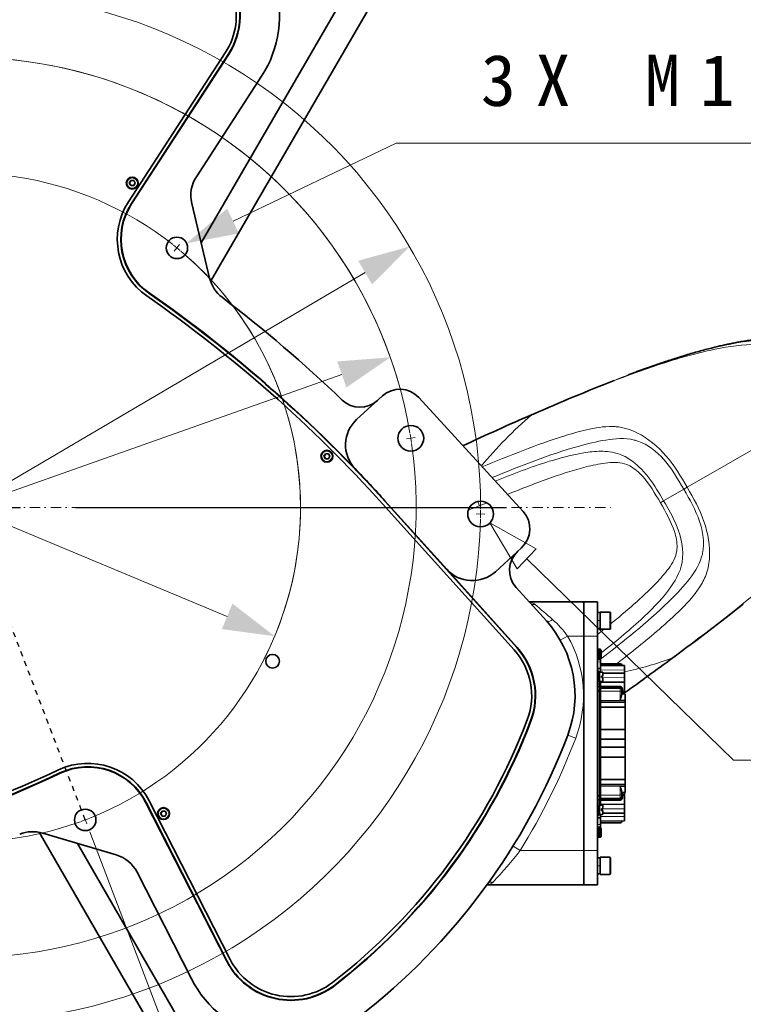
# Model space of a CAD drawing. Header units: millimetres. Extents: x 87 to 4373, y 75 to 3526.
# Tile 17 of 19: x 3609 to 4031, y 1919 to 2493. Entities that reach past the tile are written whole.
import ezdxf

# ---------------------------------------------------------------- set-up
doc = ezdxf.new("R2010")
doc.units = ezdxf.units.MM
doc.header["$MEASUREMENT"] = 0
doc.linetypes.add('DASHED', pattern=[6, 3, -3])
doc.linetypes.add('DASHEDDOT2X', pattern=[12.2, 6, -3, 0.2, -3])
doc.layers.get('0').update_dxf_attribs({"lineweight": 18})
doc.layers.add('图层0000', color=7, linetype='Continuous', lineweight=25)
doc.layers.add('图层1', color=7, linetype='Continuous', lineweight=35)
doc.dimstyles.new('线性样式 (GB)', dxfattribs={"dimtxt": 2, "dimasz": 2, "dimexe": 1, "dimexo": 0.5, "dimgap": 0.5, "dimtad": 1, "dimdsep": 46, "dimcen": -2.127267, "dimclrd": 7, "dimclre": 7, "dimclrt": 7, "dimadec": 0, "dimazin": 0, "dimtfac": 0.7, "dimtmove": 0, "dimatfit": 1, "dimfxl": 1, "dimfrac": 2, "dimtolj": 1, "dimtzin": 0, "dimlwd": 18, "dimlwe": 18, "dimarcsym": 0})

# ---------------------------------------------------------------- blocks, each defined once
blk = doc.blocks.new('DimBlk2577')
at = {"layer": '图层0000', "color": 5, "linetype": 'Continuous', "lineweight": 18}
blk.add_line((258.356, 147.002), (258.69, 146.998), dxfattribs=at)
blk.add_arc((238.529, 147.257), 19.996, 358.7855, 359.7407, dxfattribs=at)
blk = doc.blocks.new('DimBlk2579')
at = {"layer": '图层0000', "color": 5, "linetype": 'Continuous', "lineweight": 18}
blk.add_arc((238.529, 147.257), 19.996, 239.8362, 358.69, dxfattribs=at)
blk = doc.blocks.new('DimBlk2580')
at = {"layer": '图层0000', "color": 5, "linetype": 'Continuous', "lineweight": 18}
blk.add_arc((238.529, 147.257), 19.996, 359.8362, 118.69, dxfattribs=at)
blk = doc.blocks.new('DimBlk2584')
at = {"layer": '图层0000', "color": 5, "linetype": 'Continuous', "lineweight": 18}
blk.add_line((255.649, 149.917), (255.978, 149.968), dxfattribs=at)
blk.add_arc((238.529, 147.257), 17.492, 8.2848, 9.3767, dxfattribs=at)
blk = doc.blocks.new('DimBlk2586')
at = {"layer": '图层0000', "color": 5, "linetype": 'Continuous', "lineweight": 18}
blk.add_arc((238.529, 147.257), 17.492, 249.4859, 8.1756, dxfattribs=at)
blk = doc.blocks.new('DimBlk2587')
at = {"layer": '图层0000', "color": 5, "linetype": 'Continuous', "lineweight": 18}
blk.add_arc((238.529, 147.257), 17.492, 9.4859, 128.1756, dxfattribs=at)
blk = doc.blocks.new('DimBlk2590')
at = {"layer": '图层0000', "color": 5, "linetype": 'Continuous', "lineweight": 18}
blk.add_line((243.107, 135.268), (243.226, 134.957), dxfattribs=at)
blk.add_arc((238.529, 147.257), 13, 290.1634, 291.6325, dxfattribs=at)
blk = doc.blocks.new('DimBlk2591')
at = {"layer": '图层0000', "color": 5, "linetype": 'Continuous', "lineweight": 18}
blk.add_line((246.624, 157.216), (246.834, 157.474), dxfattribs=at)
blk.add_arc((238.529, 147.257), 13, 50.1585, 51.6277, dxfattribs=at)
blk = doc.blocks.new('DimBlk2592')
at = {"layer": '图层0000', "color": 5, "linetype": 'Continuous', "lineweight": 18}
blk.add_arc((238.529, 147.257), 13, 171.777, 290.0165, dxfattribs=at)
blk = doc.blocks.new('DimBlk2593')
at = {"layer": '图层0000', "color": 5, "linetype": 'Continuous', "lineweight": 18}
blk.add_arc((238.529, 147.257), 13, 291.7794, 50.0116, dxfattribs=at)
blk = doc.blocks.new('DimBlk2594')
at = {"layer": '图层0000', "color": 5, "linetype": 'Continuous', "lineweight": 18}
blk.add_arc((238.529, 147.257), 13, 51.7746, 170.0141, dxfattribs=at)
blk = doc.blocks.new('DimBlk2595')
at = {"layer": '图层0000', "color": 7, "linetype": 'Continuous', "lineweight": -3}
for p, q in [((3577.94, 2272.68), (3577.94, 2523.79)), ((3577.94, 2176.95), (3577.94, 2240.77)), ((3514.12, 2208.86), (3263, 2208.86)), ((3546.03, 2208.86), (3609.85, 2208.86)), ((3641.75, 2208.86), (3892.87, 2208.86)), ((3577.94, 2145.04), (3577.94, 1893.93))]:
    blk.add_line(p, q, dxfattribs=at)
at = {"layer": '图层0000', "color": 7, "linetype": 'Continuous', "lineweight": 18}
for p, q in [((3345.28, 2071.99), (3810.6, 2345.73)), ((3319.42, 2056.78), (3198.46, 1985.62)), ((2994.34, 1985.62), (3198.46, 1985.62))]:
    blk.add_line(p, q, dxfattribs=at)
blk.add_arc((3577.94, 2208.86), 299.93, 120.12275, 213.33333, dxfattribs=at)
at = {"layer": '图层0000', "color": 7, "linetype": 'Continuous', "lineweight": -3}
for points in [[(3814.67, 2338.8), (3836.45, 2360.94), (3806.52, 2352.66)], [(3341.2, 2078.92), (3319.42, 2056.78), (3349.35, 2065.06)]]:
    blk.add_solid(points, dxfattribs=at)
at = {"layer": '图层0000', "color": 7, "linetype": 'Continuous', "lineweight": 18, "char_height": 30, "attachment_point": 8, "line_spacing_factor": 1.2}
for s, insert in [('\\T1.125000;\\W1;\\FSimSun|b0|i0;{\\FArial Unicode MS;%%c}', (3024.06, 1990.95)), ('\\T1.531250;\\W1;\\FSimSun|b0|i0;600', (3095.65, 1989.56))]:
    blk.add_mtext(s, dxfattribs=dict(at, insert=insert))
blk = doc.blocks.new('DimBlk2596')
at = {"layer": '图层0000', "color": 7, "linetype": 'Continuous', "lineweight": -3}
for p, q in [((3577.94, 2272.68), (3577.94, 2486.23)), ((3577.94, 2176.95), (3577.94, 2240.77)), ((3514.12, 2208.86), (3300.56, 2208.86)), ((3546.03, 2208.86), (3609.85, 2208.86)), ((3641.75, 2208.86), (3855.31, 2208.86)), ((3577.94, 2145.04), (3577.94, 1931.49))]:
    blk.add_line(p, q, dxfattribs=at)
at = {"layer": '图层0000', "color": 7, "linetype": 'Continuous', "lineweight": 18}
for p, q in [((3358.86, 2131.37), (3797.01, 2286.35)), ((3330.58, 2121.36), (3232.33, 2086.61)), ((3030.44, 2086.61), (3232.33, 2086.61))]:
    blk.add_line(p, q, dxfattribs=at)
blk.add_arc((3577.94, 2208.86), 262.37, 16.20429, 127.848, dxfattribs=at)
at = {"layer": '图层0000', "color": 7, "linetype": 'Continuous', "lineweight": -3}
for points in [[(3799.69, 2278.77), (3825.29, 2296.36), (3794.33, 2293.93)], [(3356.18, 2138.95), (3330.58, 2121.36), (3361.55, 2123.79)]]:
    blk.add_solid(points, dxfattribs=at)
at = {"layer": '图层0000', "color": 7, "linetype": 'Continuous', "lineweight": 18, "char_height": 30, "attachment_point": 8, "line_spacing_factor": 1.2}
for s, insert in [('\\T1.125000;\\W1;\\FSimSun|b0|i0;{\\FArial Unicode MS;%%c}', (3060.16, 2091.93)), ('\\T1.515625;\\W1;\\FSimSun|b0|i0;525', (3130.63, 2090.55))]:
    blk.add_mtext(s, dxfattribs=dict(at, insert=insert))
blk = doc.blocks.new('DimBlk2597')
at = {"layer": '图层0000', "color": 7, "linetype": 'Continuous', "lineweight": -3}
for p, q in [((3577.94, 2272.68), (3577.94, 2418.86)), ((3577.94, 2176.95), (3577.94, 2240.77)), ((3514.12, 2208.86), (3367.94, 2208.86)), ((3546.03, 2208.86), (3609.85, 2208.86)), ((3641.75, 2208.86), (3787.94, 2208.86)), ((3577.94, 2145.04), (3577.94, 1998.86))]:
    blk.add_line(p, q, dxfattribs=at)
at = {"layer": '图层0000', "color": 7, "linetype": 'Continuous', "lineweight": 18}
for p, q in [((3058.26, 2340.7), (3261.94, 2340.7)), ((3397.97, 2283.94), (3261.94, 2340.7)), ((3425.66, 2272.39), (3730.21, 2145.33))]:
    blk.add_line(p, q, dxfattribs=at)
blk.add_arc((3577.94, 2208.86), 195, 332.94477, 49.57076, dxfattribs=at)
at = {"layer": '图层0000', "color": 7, "linetype": 'Continuous', "lineweight": -3}
for points in [[(3428.75, 2279.81), (3397.97, 2283.94), (3422.56, 2264.97)], [(3727.12, 2137.91), (3757.9, 2133.78), (3733.31, 2152.75)]]:
    blk.add_solid(points, dxfattribs=at)
at = {"layer": '图层0000', "color": 7, "linetype": 'Continuous', "lineweight": 18, "char_height": 30, "attachment_point": 8, "line_spacing_factor": 1.2}
for s, insert in [('\\T1.125000;\\W1;\\FSimSun|b0|i0;{\\FArial Unicode MS;%%c}', (3087.99, 2346.03)), ('\\T1.546875;\\W1;\\FSimSun|b0|i0;390', (3159.35, 2344.64))]:
    blk.add_mtext(s, dxfattribs=dict(at, insert=insert))
blk = doc.blocks.new('*D29')
at = {"layer": 'Defpoints', "color": 0}
for p in [(3577.94, 2586.36), (3577.94, 2208.86), (3647.49, 2026.69), (3577.94, 1831.36), (3626.98, 1807.5)]:
    blk.add_point(p, dxfattribs=at)
at = {"layer": '图层0000', "color": 7, "linetype": 'Continuous', "lineweight": 18}
for p, q in [((3650.17, 2019.68), (3727.52, 1817.1)), ((3577.94, 1823.86), (3577.94, 1789.51))]:
    blk.add_line(p, q, dxfattribs=at)
blk.add_arc((3577.94, 2208.86), 404.35, 274.25197, 286.64599, dxfattribs=at)
at = {"layer": '图层0000', "color": 7}
for points in [[(3695.37, 1816.72), (3692.16, 1826.19), (3722.17, 1831.11)], [(3607.73, 1810.62), (3608.1, 1800.63), (3577.94, 1804.51)]]:
    blk.add_solid(points, dxfattribs=at)
at = {"layer": '图层0000', "color": 7, "lineweight": -3, "insert": (3684.08, 1838.16), "char_height": 30, "attachment_point": 5, "rotation": 15.97773}
blk.add_mtext('\\T1.25;\\W1;\\FSimSun;\\A1;21%%d', dxfattribs=at)
blk = doc.blocks.new('*D30')
at = {"layer": 'Defpoints', "color": 0}
for p in [(3577.94, 2208.86), (3577.94, 2208.86), (3647.49, 2026.69), (3483.19, 1964.19), (3636.46, 1723.54)]:
    blk.add_point(p, dxfattribs=at)
at = {"layer": '图层0000', "color": 7, "linetype": 'Continuous', "lineweight": 18}
for p, q in [((3650.17, 2019.68), (3757.66, 1738.17)), ((3480.48, 1957.2), (3395.99, 1739.02))]:
    blk.add_line(p, q, dxfattribs=at)
for start, end in [(252.34754, 259.12722), (270.60054, 287.38117)]:
    blk.add_arc((3577.94, 2208.86), 488.84, start, end, dxfattribs=at)
at = {"layer": '图层0000', "color": 7}
for points in [[(3431.36, 1747.76), (3428.04, 1738.32), (3401.4, 1753.01)], [(3725.6, 1737.62), (3722.33, 1747.07), (3752.31, 1752.18)]]:
    blk.add_solid(points, dxfattribs=at)
at = {"layer": '图层0000', "color": 7, "lineweight": -3, "insert": (3534.17, 1721.98), "char_height": 30, "attachment_point": 5, "rotation": 354.86388}
blk.add_mtext('\\T1.25;\\W1;\\FSimSun;\\A1;42%%d', dxfattribs=at)
blk = doc.blocks.new('*D31')
at = {"layer": 'Defpoints', "color": 0}
for p in [(3577.94, 2208.86), (3577.94, 2208.86), (3647.49, 2026.69), (3424.64, 1951.06), (3614.7, 1638.3)]:
    blk.add_point(p, dxfattribs=at)
at = {"layer": '图层0000', "color": 7, "linetype": 'Continuous', "lineweight": 18}
for p, q in [((3650.17, 2019.68), (3787.23, 1660.71)), ((3420.81, 1944.61), (3278.05, 1704.54))]:
    blk.add_line(p, q, dxfattribs=at)
for start, end in [(242.26979, 248.96367), (264.07227, 287.89126)]:
    blk.add_arc((3577.94, 2208.86), 571.75, start, end, dxfattribs=at)
at = {"layer": '图层0000', "color": 7}
for points in [[(3314.34, 1707.14), (3309.46, 1698.42), (3285.72, 1717.43)], [(3755.24, 1660.05), (3751.92, 1669.48), (3781.88, 1674.72)]]:
    blk.add_solid(points, dxfattribs=at)
at = {"layer": '图层0000', "color": 7, "lineweight": -3, "insert": (3444.64, 1652.87), "char_height": 30, "attachment_point": 5, "rotation": 346.51797}
blk.add_mtext('\\T1.25;\\W1;\\FSimSun;\\A1;51.6%%d', dxfattribs=at)
blk = doc.blocks.new('DimBlk2598')
at = {"layer": '图层0000', "color": 7, "linetype": 'Continuous', "lineweight": 18}
for p in [(3733.64, 2375.8), (4200.51, 2421.24)]:
    blk.add_line(p, (3828.73, 2421.24), dxfattribs=at)
at = {"layer": '图层0000', "color": 7, "linetype": 'Continuous', "lineweight": -3}
blk.add_solid([(3730.18, 2383.06), (3706.58, 2362.87), (3737.11, 2368.55)], dxfattribs=at)
at = {"layer": '图层0000', "color": 5, "linetype": 'Continuous', "lineweight": 18, "insert": (4037.59, 2439.6), "char_height": 30, "attachment_point": 8, "line_spacing_factor": 1.2}
blk.add_mtext('\\T1.562500;\\W1;\\FSimSun|b0|i0;3X M14贯穿', dxfattribs=at)

msp = doc.modelspace()

# ---------------------------------------------------------------- linework, layer by layer
at = {"layer": '图层0000', "color": 251, "linetype": 'Continuous', "lineweight": 18}
for p, q in [((3730.989, 2472.719), (3730.813, 2472.833)), ((3674.558, 2385.823), (3674.382, 2385.937)), ((3684.71, 2333.943), (3684.59, 2333.771)), ((3998.224, 2220.573), (4091.002, 2274.138)), ((3908.046, 2262.899), (3907.562, 2262.69)), ((3996.279, 2219.451), (3984.494, 2212.646)), ((3998.224, 2220.573), (3996.28, 2219.45)), ((3822.368, 2212.464), (3822.212, 2212.324)), ((3876.235, 2212.328), (3877.242, 2209.85)), ((3877.242, 2209.85), (3881.467, 2211.57)), ((3982.602, 2211.553), (3984.494, 2212.646)), ((3870.666, 2207.173), (3877.242, 2209.85)), ((3953.236, 2147.86), (3953.236, 2142.86)), ((3947.536, 2142.86), (3945.936, 2142.86)), ((3953.236, 2142.86), (3953.236, 2137.86)), ((3924.302, 2131.421), (3928.567, 2133.86)), ((3937.936, 2133.86), (3928.567, 2133.86)), ((3937.936, 2133.86), (3945.936, 2133.86)), ((3899.088, 2127.258), (3898.932, 2127.118)), ((3945.936, 2118.735), (3947.636, 2118.684)), ((3989.79, 2121.314), (3989.367, 2120.999)), ((3961.636, 2114.037), (3947.636, 2114.11)), ((3948.836, 2112.86), (3948.836, 2110.56)), ((3947.111, 2108.36), (3945.936, 2108.36)), ((3947.115, 2111.56), (3946.346, 2111.56)), ((3946.368, 2111), (3946.397, 2110.156)), ((3948.836, 2107.36), (3948.836, 2109.66)), ((3961.636, 2109.537), (3949.136, 2109.602)), ((3946.136, 2101.96), (3946.136, 2040.76)), ((3947.136, 2102.131), (3947.636, 2101.684)), ((3959.136, 2101.684), (3947.636, 2101.684)), ((3959.136, 2103.525), (3959.136, 2101.684)), ((3959.136, 2101.684), (3959.136, 2096.544)), ((3960.136, 2101.086), (3960.666, 2101.132)), ((3947.636, 2096.326), (3947.136, 2096.326)), ((3962.035, 2096.326), (3947.636, 2096.326)), ((3959.136, 2096.544), (3962.034, 2096.544)), ((3962.035, 2096.326), (3962.034, 2096.544)), ((3962.036, 2095.36), (3962.035, 2096.326)), ((3907.158, 2084.292), (3906.962, 2084.366)), ((3928.669, 2076.152), (3933.265, 2074.413)), ((3632.875, 2053.849), (3632.786, 2054.039)), ((3947.136, 2046.394), (3947.636, 2046.394)), ((3947.636, 2046.394), (3962.035, 2046.394)), ((3959.136, 2046.175), (3959.136, 2041.035)), ((3962.034, 2046.175), (3959.136, 2046.175)), ((3962.035, 2046.394), (3962.034, 2046.175)), ((3947.636, 2041.035), (3947.136, 2040.589)), ((3959.136, 2041.035), (3947.636, 2041.035)), ((3959.136, 2041.035), (3959.136, 2039.195)), ((3960.666, 2041.588), (3960.136, 2041.634)), ((3682.88, 2036.702), (3683.066, 2036.797)), ((3947.111, 2034.36), (3946.333, 2034.36)), ((3948.836, 2035.36), (3948.836, 2033.06)), ((3948.836, 2029.86), (3948.836, 2032.16)), ((3961.636, 2033.183), (3949.136, 2033.118)), ((3946.096, 2031.16), (3947.115, 2031.16)), ((3961.636, 2028.683), (3947.636, 2028.61)), ((3947.636, 2024.036), (3945.936, 2023.984)), ((3896.767, 2011.447), (3900.944, 2008.86)), ((3900.944, 2008.86), (3937.936, 2008.86)), ((3937.936, 2008.86), (3945.936, 2008.86)), ((3953.236, 2004.86), (3953.236, 1999.86)), ((3947.536, 1999.86), (3945.936, 1999.86)), ((3953.236, 1999.86), (3953.236, 1994.86)), ((3729.919, 1944.383), (3730.105, 1944.478)), ((3793.002, 1930.201), (3792.874, 1930.367))]:
    msp.add_line(p, q, dxfattribs=at)
at = {"layer": '图层0000', "color": 5, "linetype": 'DASHEDDOT2X', "lineweight": 18}
msp.add_line((3200.436, 2208.86), (3955.436, 2208.86), dxfattribs=at)
at = {"layer": '图层0000', "color": 251, "linetype": 'DASHED', "lineweight": 25}
msp.add_line((3647.494, 2026.688), (3577.936, 2208.86), dxfattribs=at)
at = {"layer": '图层0000', "color": 7, "linetype": 'Continuous', "lineweight": 18}
for p, q in [((3910.329, 2184.616), (3883.221, 2199.773)), ((3883.221, 2199.773), (3899.119, 2173.092)), ((3899.119, 2173.092), (3910.329, 2184.616)), ((3904.724, 2178.854), (4025.294, 2061.562)), ((4348.075, 2061.562), (4025.294, 2061.562))]:
    msp.add_line(p, q, dxfattribs=at)
at = {"layer": '图层0000', "color": 251, "linetype": 'Continuous', "lineweight": 18}
for centre, radius, start, end in [((3674.936, 2397.929), 3, 0, 180), ((3674.936, 2397.929), 3, 180, 0), ((4585.517, 693.577), 1709.309, 113.367384, 114.836004), ((4055.858, 2087.494), 229.533, 130.246543, 140.653472), ((3907.346, 2262.606), 0.231, 21.118563, 55.467616), ((3907.827, 2262.814), 0.235, 21.094687, 55.139824), ((3788.338, 2238.65), 3, 0, 180), ((3788.338, 2238.65), 3, 180, 0), ((3905.436, 2147.185), 6.59, 51.044702, 83.328025), ((3908.915, 2156.655), 4.396, 247.323254, 278.685166), ((3463.375, 1625.212), 690.601, 48.631716, 49.751097), ((3916.629, 2147.078), 4.781, 268.36947, 311.411734), ((3882.608, 2100.801), 56.614, 35.727999, 48.94467), ((3406.579, 2816.074), 868.913, 308.369187, 308.690786), ((3867.876, 2099.155), 69.913, 339.274761, 29.761995), ((2969.474, 3492.653), 1709.274, 305.482786, 306.632631), ((3923.768, 2297.759), 188.54, 281.586758, 290.36092), ((3989.187, 2120.854), 0.231, 4.506062, 38.88085), ((3989.608, 2121.166), 0.235, 4.855574, 38.909136), ((3956.301, 2111.358), 10.317, 172.468686, 180.543001), ((3938.187, 2108.872), 7.922, 351.563357, 0.6348), ((3968.42, 2110.054), 22.022, 179.853546, 186.109416), ((3945.892, 2105.131), 1.245, 0.21435, 87.944068), ((3959.187, 2100.735), 0.951, 3.417205, 93.051281), ((3780.352, 2097.252), 181.684, 359.776772, 0.901176), ((3962.061, 2095.88), 0.665, 83.522121, 92.306101), ((3962.085, 2079.049), 17.277, 89.833204, 90.167226), ((3577.936, 2208.86), 379.913, 328.23506, 339.274761), ((3779.976, 2045.467), 182.059, 359.100955, 0.223066), ((3962.061, 2046.84), 0.665, 267.68291, 276.486062), ((3962.085, 2061.7), 15.306, 269.810896, 270.190552), ((3959.187, 2041.985), 0.951, 266.948701, 356.583039), ((3693.175, 2030.321), 3, 0, 180), ((3945.891, 2037.589), 1.245, 269.775312, 359.773536), ((3968.42, 2032.554), 22.022, 179.853546, 186.109416), ((3693.175, 2030.321), 3, 180, 0), ((3938.187, 2031.372), 7.922, 351.563357, 0.6348), ((3716.624, 2150.76), 232.615, 316.42244, 322.408932), ((3881.423, 1994.279), 5.365, 272.587852, 313.858512), ((3884.565, 1985.907), 4.54, 82.720298, 119.168768)]:
    msp.add_arc(centre, radius, start, end, dxfattribs=at)
for points, knots in [([(4091.002, 2274.138), (4087.967, 2279.203), (4084.003, 2285.854), (4073.674, 2293.505), (4067.317, 2297.328), (4054.767, 2302.738), (4046.776, 2303.853), (4030.788, 2303.832), (4010.337, 2301.008), (3966.467, 2287.92), (3931.391, 2272.977), (3908.046, 2262.899)], [0, 0, 0, 0, 0.01770076, 0.02252825, 0.03861985, 0.04022901, 0.06436642, 0.06436642, 0.09011298, 0.12873283, 0.20597253, 0.20597253, 0.20597253, 0.20597253]), ([(3955.683, 2282.92), (3968.043, 2287.78), (3992.753, 2296.863), (4027.35, 2305.889), (4050.259, 2307.332), (4065.005, 2305.53), (4070.349, 2304.401), (4078.342, 2300.697), (4087.471, 2294.261), (4093.386, 2284.341), (4097.198, 2277.716)], [0.05174938, 0.05174938, 0.05174938, 0.05174938, 0.09174199, 0.13105999, 0.16054849, 0.16054849, 0.17529274, 0.17693099, 0.18676049, 0.20969598, 0.20969598, 0.20969598, 0.20969598]), ([(4091.002, 2274.138), (4093.863, 2268.992), (4097.626, 2262.245), (4098.745, 2252.717), (4099.185, 2243.57), (4098.785, 2235.353), (4095.921, 2224.32), (4088.922, 2209.349), (4072.379, 2189.348), (4039.017, 2158.157), (4010.198, 2136.497), (3989.79, 2121.314)], [0, 0, 0, 0, 0.01748079, 0.02224827, 0.02860492, 0.04449654, 0.04767487, 0.06356649, 0.09534974, 0.12713298, 0.20341277, 0.20341277, 0.20341277, 0.20341277]), ([(3878.782, 2232.553), (3894.673, 2238.974), (3914.619, 2247.25), (3940.177, 2254.518), (3950.284, 2256.21), (3960.408, 2255.792), (3971.906, 2252.063), (3986.983, 2239.589), (3994.551, 2226.935), (3998.224, 2220.573)], [0.00135507, 0.00135507, 0.00135507, 0.00135507, 0.05277332, 0.06596665, 0.08135887, 0.08355776, 0.09675109, 0.11873997, 0.14072886, 0.14072886, 0.14072886, 0.14072886]), ([(3884.529, 2226.276), (3901.066, 2232.942), (3922.766, 2241.7), (3950.668, 2248.568), (3962.609, 2249.507), (3974.828, 2246.034), (3986.066, 2236.893), (3992.791, 2225.492), (3996.279, 2219.451)], [0.0043888, 0.0043888, 0.0043888, 0.0043888, 0.05841507, 0.07510509, 0.09179511, 0.09388137, 0.11265764, 0.13351975, 0.13351975, 0.13351975, 0.13351975]), ([(3984.494, 2212.646), (3981.818, 2217.28), (3977.818, 2224.228), (3969.357, 2233.849), (3961.604, 2239.463), (3951.668, 2241.781), (3942.908, 2241.521), (3931.168, 2239.517), (3912.162, 2234.326), (3896.796, 2228.414), (3886.399, 2224.233)], [0, 0, 0, 0, 0.01584034, 0.02376051, 0.0376208, 0.04356093, 0.05346114, 0.06336135, 0.07920169, 0.11282218, 0.11282218, 0.11282218, 0.11282218]), ([(3893.523, 2216.453), (3902.04, 2219.87), (3917.585, 2225.938), (3937.019, 2232.192), (3951.866, 2235.26), (3960.195, 2235.294), (3967.124, 2231.951), (3974.825, 2225.148), (3979.467, 2216.983), (3982.602, 2211.553)], [0.01751548, 0.01751548, 0.01751548, 0.01751548, 0.04496826, 0.06745239, 0.07869446, 0.08993652, 0.0918102, 0.10117859, 0.11991536, 0.11991536, 0.11991536, 0.11991536]), ([(3947.636, 2120.294), (3961.228, 2130.949), (3979.177, 2145.063), (3998.691, 2165.391), (4005.474, 2175.263), (4008.576, 2187.58), (4006.278, 2201.884), (3999.767, 2213.409), (3996.28, 2219.45)], [0.00602307, 0.00602307, 0.00602307, 0.00602307, 0.05783296, 0.07435667, 0.09088037, 0.09294583, 0.111535, 0.13218963, 0.13218963, 0.13218963, 0.13218963]), ([(3957.326, 2117.76), (3965.624, 2124.286), (3978.439, 2134.498), (3995.46, 2149.92), (4004.596, 2160.021), (4009.91, 2170.481), (4010.924, 2175.331), (4011.606, 2186.201), (4010.392, 2193.65), (4005.531, 2207.705), (4001.925, 2214.162), (3998.224, 2220.573)], [0.01223763, 0.01223763, 0.01223763, 0.01223763, 0.04430341, 0.06202477, 0.0819613, 0.08639164, 0.0974675, 0.0974675, 0.1196192, 0.1196192, 0.1417709, 0.1417709, 0.1417709, 0.1417709]), ([(3984.494, 2212.646), (3987.178, 2207.997), (3993.561, 2196.98), (3996.575, 2184.046), (3994.126, 2170.733), (3986.729, 2158.474), (3969.912, 2141.62), (3956.036, 2130.229), (3948.136, 2123.989)], [0, 0, 0, 0, 0.01605774, 0.03813713, 0.03813713, 0.05620208, 0.08028869, 0.1109356, 0.1109356, 0.1109356, 0.1109356]), ([(3953.536, 2140.912), (3962.769, 2148.413), (3974.741, 2158.453), (3987.764, 2173.083), (3991.958, 2180.278), (3992.528, 2187.95), (3990.487, 2198.021), (3985.736, 2206.124), (3982.602, 2211.553)], [0.031938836, 0.031938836, 0.031938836, 0.031938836, 0.067657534, 0.07893379, 0.090210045, 0.092089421, 0.101486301, 0.120280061, 0.120280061, 0.120280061, 0.120280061]), ([(3946.323, 2107.51), (3946.305, 2107.51), (3946.243, 2108.239), (3946.16, 2111.786), (3946.095, 2112.71), (3946.073, 2112.71)], [0, 0, 0, 0, 0.11000024, 0.37000008, 0.5, 0.5, 0.5, 0.5]), ([(3946.073, 2035.21), (3946.095, 2035.21), (3946.16, 2034.286), (3946.243, 2030.739), (3946.305, 2030.01), (3946.323, 2030.01)], [0.50000057, 0.50000057, 0.50000057, 0.50000057, 0.62999992, 0.88999976, 1, 1, 1, 1])]:
    msp.add_open_spline(points, degree=3, knots=knots, dxfattribs=at)
at = {"layer": '图层1', "color": 7, "linetype": 'Continuous', "lineweight": 35}
for p, q in [((3715.07, 2363.087), (3865.616, 2623.232)), ((3720.551, 2340.614), (3879.465, 2615.218)), ((3672.705, 2387.026), (3729.136, 2473.923)), ((3730.813, 2472.833), (3674.382, 2385.937)), ((3674.558, 2385.823), (3730.989, 2472.719)), ((3712.252, 2401.636), (3750.278, 2460.192)), ((3673.204, 2397.929), (3674.07, 2399.429)), ((3674.07, 2399.429), (3675.802, 2399.429)), ((3675.802, 2399.429), (3676.668, 2397.929)), ((3674.07, 2396.429), (3673.204, 2397.929)), ((3675.802, 2396.429), (3674.07, 2396.429)), ((3676.668, 2397.929), (3675.802, 2396.429)), ((3719.969, 2342.592), (3709.572, 2386.087)), ((3805.632, 2260.066), (3820.656, 2273.822)), ((3841.848, 2272.889), (3902.627, 2206.511)), ((3907.477, 2262.797), (3907.961, 2263.007)), ((3907.961, 2263.007), (3908.609, 2263.288)), ((3786.606, 2238.65), (3787.472, 2240.15)), ((3787.472, 2240.15), (3789.204, 2240.15)), ((3789.204, 2240.15), (3790.07, 2238.65)), ((3787.472, 2237.15), (3786.606, 2238.65)), ((3789.204, 2237.15), (3787.472, 2237.15)), ((3790.07, 2238.65), (3789.204, 2237.15)), ((3897.446, 2125.78), (3820.726, 2210.986)), ((3858.117, 2172.761), (3822.128, 2212.73)), ((3822.212, 2212.324), (3898.932, 2127.118)), ((3901.693, 2185.318), (3886.486, 2171.393)), ((3899.088, 2127.258), (3858.117, 2172.761)), ((3898.529, 2162.252), (3916.18, 2142.648)), ((3906.085, 2153.86), (3937.936, 2153.86)), ((3937.936, 2133.86), (3937.936, 2153.86)), ((3937.936, 2153.86), (3945.936, 2153.86)), ((3937.936, 2153.86), (3937.936, 2133.86)), ((3945.936, 2133.86), (3945.936, 2153.86)), ((3947.536, 2147.51), (3945.936, 2147.51)), ((3947.536, 2142.86), (3947.536, 2147.86)), ((3947.536, 2147.86), (3953.236, 2147.86)), ((3953.536, 2142.86), (3953.536, 2147.56)), ((3947.536, 2137.86), (3947.536, 2142.86)), ((3953.536, 2138.16), (3953.536, 2142.86)), ((3945.936, 2138.217), (3947.536, 2138.217)), ((3947.536, 2137.86), (3953.236, 2137.86)), ((3937.936, 2008.86), (3937.936, 2133.86)), ((3937.936, 2133.86), (3937.936, 2008.86)), ((3945.936, 2008.86), (3945.936, 2133.86)), ((3947.636, 2126.184), (3945.936, 2126.236)), ((3946.636, 2124.56), (3945.936, 2124.56)), ((3946.936, 2125.86), (3946.636, 2125.56)), ((3946.636, 2121.16), (3946.636, 2125.56)), ((3946.936, 2120.86), (3946.936, 2125.86)), ((3947.836, 2125.86), (3946.936, 2125.86)), ((3947.636, 2125.86), (3947.636, 2126.184)), ((3948.136, 2125.56), (3947.836, 2125.86)), ((3947.836, 2125.86), (3947.836, 2120.86)), ((3948.136, 2125.56), (3948.136, 2121.16)), ((3946.636, 2122.16), (3945.936, 2122.16)), ((3945.936, 2120.236), (3947.636, 2120.184)), ((3946.936, 2120.86), (3946.636, 2121.16)), ((3947.836, 2120.86), (3946.936, 2120.86)), ((3947.636, 2120.184), (3947.636, 2120.86)), ((3947.636, 2118.684), (3947.636, 2120.184)), ((3947.636, 2118.684), (3947.636, 2114.885)), ((3947.836, 2120.86), (3948.136, 2121.16)), ((3989.417, 2120.872), (3989.842, 2121.186)), ((3989.842, 2121.186), (3990.415, 2121.611)), ((3989.842, 2121.186), (3990.415, 2121.611)), ((3945.936, 2114.895), (3947.636, 2114.885)), ((3947.136, 2110.11), (3947.136, 2112.86)), ((3948.836, 2112.86), (3947.136, 2112.86)), ((3947.636, 2117.76), (3958.996, 2117.76)), ((3961.636, 2116.637), (3947.636, 2116.71)), ((3947.636, 2112.86), (3947.636, 2114.885)), ((3949.136, 2110.56), (3949.136, 2112.56)), ((3960.388, 2116.817), (3959.959, 2116.645)), ((3961.636, 2116.637), (3961.636, 2114.037)), ((3961.636, 2114.037), (3961.636, 2112.137)), ((3946.321, 2111.26), (3945.936, 2111.26)), ((3946.327, 2108.96), (3945.936, 2108.96)), ((3947.136, 2111.26), (3946.358, 2111.26)), ((3946.397, 2110.156), (3946.398, 2110.11)), ((3947.136, 2108.96), (3946.475, 2108.96)), ((3947.115, 2111.56), (3947.111, 2111.36)), ((3947.111, 2111.26), (3947.111, 2111.36)), ((3947.111, 2108.36), (3947.111, 2108.96)), ((3947.136, 2107.36), (3947.136, 2110.11)), ((3948.836, 2107.36), (3947.136, 2107.36)), ((3947.136, 2105.135), (3947.136, 2107.11)), ((3947.636, 2104.51), (3947.636, 2107.36)), ((3961.636, 2106.986), (3947.636, 2106.91)), ((3948.236, 2110.56), (3948.236, 2110.11)), ((3948.836, 2110.56), (3948.236, 2110.56)), ((3948.236, 2110.11), (3948.236, 2109.66)), ((3948.836, 2109.66), (3948.236, 2109.66)), ((3948.836, 2110.56), (3949.136, 2110.56)), ((3949.136, 2109.66), (3948.836, 2109.66)), ((3949.136, 2112.202), (3961.636, 2112.137)), ((3949.136, 2109.66), (3949.136, 2107.66)), ((3961.636, 2112.137), (3961.636, 2109.537)), ((3961.636, 2109.537), (3961.636, 2106.986)), ((3961.636, 2106.986), (3961.636, 2101.534)), ((3945.936, 2104.391), (3947.136, 2104.391)), ((3945.936, 2101.96), (3946.136, 2101.96)), ((3946.136, 2101.96), (3947.136, 2101.96)), ((3947.136, 2105.135), (3947.136, 2104.391)), ((3947.136, 2104.51), (3958.996, 2104.51)), ((3947.136, 2104.391), (3947.136, 2101.96)), ((3947.136, 2104.027), (3947.636, 2103.525)), ((3947.136, 2101.96), (3947.136, 2040.76)), ((3947.636, 2103.525), (3959.136, 2103.525)), ((3947.636, 2101.684), (3947.636, 2103.525)), ((3947.636, 2101.684), (3947.636, 2096.326)), ((3959.751, 2103.312), (3960.388, 2103.567)), ((3960.49, 2103.141), (3959.957, 2103.094)), ((3960.136, 2100.791), (3960.136, 2102.501)), ((3960.49, 2103.141), (3960.666, 2101.132)), ((3960.63, 2101.54), (3961.636, 2101.534)), ((3960.666, 2101.132), (3960.691, 2100.849)), ((3961.636, 2101.534), (3961.636, 2100.11)), ((3947.636, 2095.36), (3947.136, 2095.86)), ((3947.636, 2095.36), (3947.636, 2096.326)), ((3947.636, 2092.46), (3947.636, 2095.36)), ((3962.136, 2095.36), (3947.636, 2095.36)), ((3960.691, 2100.849), (3960.136, 2100.801)), ((3960.136, 2099.916), (3960.136, 2100.791)), ((3962.013, 2100.11), (3960.136, 2100.11)), ((3962.136, 2099.81), (3962.136, 2099.987)), ((3962.136, 2099.987), (3962.136, 2096.619)), ((3962.136, 2096.326), (3962.136, 2096.619)), ((3962.136, 2096.619), (3962.136, 2096.541)), ((3962.136, 2096.541), (3962.136, 2096.326)), ((3962.136, 2096.326), (3962.137, 2095.36)), ((3962.136, 2095.36), (3962.136, 2092.46)), ((3947.136, 2091.96), (3947.636, 2092.46)), ((3962.136, 2092.46), (3947.636, 2092.46)), ((3947.636, 2079.46), (3947.636, 2092.46)), ((3962.136, 2092.46), (3962.136, 2079.46)), ((3947.636, 2079.46), (3947.136, 2079.96)), ((3947.636, 2079.46), (3962.136, 2079.46)), ((3947.636, 2073.66), (3947.636, 2079.46)), ((3962.136, 2079.46), (3962.136, 2073.66)), ((3947.136, 2073.16), (3947.636, 2073.66)), ((3962.136, 2073.66), (3947.636, 2073.66)), ((3947.636, 2069.06), (3947.636, 2073.66)), ((3962.136, 2073.66), (3962.136, 2069.06)), ((3947.636, 2069.06), (3947.136, 2069.56)), ((3947.636, 2069.06), (3962.136, 2069.06)), ((3947.636, 2063.26), (3947.636, 2069.06)), ((3962.136, 2069.06), (3962.136, 2063.26)), ((3947.136, 2062.76), (3947.636, 2063.26)), ((3962.136, 2063.26), (3947.636, 2063.26)), ((3947.636, 2050.26), (3947.636, 2063.26)), ((3962.136, 2063.26), (3962.136, 2050.26)), ((3947.136, 2050.76), (3947.636, 2050.26)), ((3962.136, 2050.26), (3947.636, 2050.26)), ((3947.636, 2050.26), (3947.636, 2047.36)), ((3962.136, 2050.26), (3962.136, 2047.36)), ((3947.636, 2047.36), (3947.136, 2046.86)), ((3947.636, 2047.36), (3947.636, 2046.394)), ((3962.136, 2047.36), (3947.636, 2047.36)), ((3947.636, 2046.394), (3947.636, 2041.035)), ((3962.136, 2047.36), (3962.136, 2046.394)), ((3962.136, 2046.394), (3962.136, 2046.179)), ((3962.136, 2046.179), (3962.136, 2042.733)), ((3946.136, 2040.76), (3945.936, 2040.76)), ((3947.136, 2038.329), (3945.936, 2038.329)), ((3947.136, 2040.76), (3946.136, 2040.76)), ((3947.136, 2040.76), (3947.136, 2038.329)), ((3947.136, 2038.693), (3947.636, 2039.195)), ((3947.136, 2037.584), (3947.136, 2038.329)), ((3947.136, 2038.21), (3958.996, 2038.21)), ((3947.636, 2039.195), (3947.636, 2041.035)), ((3959.136, 2039.195), (3947.636, 2039.195)), ((3947.636, 2035.36), (3947.636, 2038.21)), ((3959.751, 2039.408), (3960.388, 2039.153)), ((3959.957, 2039.626), (3960.49, 2039.579)), ((3960.136, 2041.928), (3960.136, 2042.804)), ((3962.013, 2042.61), (3960.136, 2042.61)), ((3960.136, 2040.219), (3960.136, 2041.928)), ((3960.691, 2041.87), (3960.136, 2041.919)), ((3960.49, 2039.579), (3960.666, 2041.588)), ((3961.636, 2041.186), (3960.63, 2041.18)), ((3960.666, 2041.588), (3960.691, 2041.87)), ((3961.636, 2042.61), (3961.636, 2041.186)), ((3961.636, 2041.186), (3961.636, 2035.734)), ((3962.136, 2042.733), (3962.136, 2042.91)), ((3682.88, 2036.702), (3729.919, 1944.383)), ((3730.105, 1944.478), (3683.066, 2036.797)), ((3684.848, 2037.705), (3731.887, 1945.386)), ((3947.136, 2033.76), (3945.936, 2033.76)), ((3946.397, 2032.656), (3946.398, 2032.61)), ((3947.111, 2033.76), (3947.111, 2034.36)), ((3947.136, 2037.584), (3947.136, 2035.61)), ((3947.136, 2032.61), (3947.136, 2035.36)), ((3948.836, 2035.36), (3947.136, 2035.36)), ((3947.136, 2029.86), (3947.136, 2032.61)), ((3947.636, 2035.81), (3961.636, 2035.734)), ((3948.236, 2033.06), (3948.236, 2032.61)), ((3948.836, 2033.06), (3948.236, 2033.06)), ((3948.236, 2032.61), (3948.236, 2032.16)), ((3948.836, 2032.16), (3948.236, 2032.16)), ((3948.836, 2033.06), (3949.136, 2033.06)), ((3949.136, 2032.16), (3948.836, 2032.16)), ((3949.136, 2033.06), (3949.136, 2035.06)), ((3949.136, 2032.16), (3949.136, 2030.16)), ((3961.636, 2035.734), (3961.636, 2033.183)), ((3961.636, 2033.183), (3961.636, 2030.583)), ((3691.443, 2030.321), (3692.309, 2031.821)), ((3692.309, 2028.821), (3691.443, 2030.321)), ((3692.309, 2031.821), (3694.041, 2031.821)), ((3694.041, 2028.821), (3692.309, 2028.821)), ((3694.041, 2031.821), (3694.907, 2030.321)), ((3694.907, 2030.321), (3694.041, 2028.821)), ((3946.193, 2031.46), (3945.936, 2031.46)), ((3945.936, 2027.825), (3947.636, 2027.835)), ((3947.136, 2031.46), (3946.327, 2031.46)), ((3947.111, 2031.36), (3947.111, 2031.46)), ((3947.111, 2031.36), (3947.115, 2031.16)), ((3948.836, 2029.86), (3947.136, 2029.86)), ((3947.636, 2027.835), (3947.636, 2029.86)), ((3947.636, 2027.835), (3947.636, 2024.036)), ((3961.636, 2030.583), (3949.136, 2030.518)), ((3961.636, 2030.583), (3961.636, 2028.683)), ((3961.636, 2028.683), (3961.636, 2026.083)), ((3947.636, 2022.535), (3945.936, 2022.484)), ((3946.636, 2020.56), (3945.936, 2020.56)), ((3946.936, 2021.86), (3946.636, 2021.56)), ((3946.636, 2017.16), (3946.636, 2021.56)), ((3946.936, 2016.86), (3946.936, 2021.86)), ((3947.836, 2021.86), (3946.936, 2021.86)), ((3961.636, 2026.083), (3947.636, 2026.01)), ((3947.636, 2024.96), (3958.996, 2024.96)), ((3947.636, 2022.535), (3947.636, 2024.036)), ((3947.636, 2021.86), (3947.636, 2022.535)), ((3948.136, 2021.56), (3947.836, 2021.86)), ((3947.836, 2021.86), (3947.836, 2016.86)), ((3948.136, 2017.16), (3948.136, 2021.56)), ((3959.959, 2026.074), (3960.388, 2025.903)), ((3779.089, 1744.549), (3620.731, 2019.475)), ((3622.735, 2018.99), (3665.602, 2006.246)), ((3946.636, 2018.16), (3945.936, 2018.16)), ((3945.936, 2016.484), (3947.636, 2016.535)), ((3946.936, 2016.86), (3946.636, 2017.16)), ((3947.836, 2016.86), (3946.936, 2016.86)), ((3947.636, 2016.535), (3947.636, 2016.86)), ((3947.836, 2016.86), (3948.136, 2017.16)), ((3792.953, 1752.535), (3642.934, 2012.985)), ((3937.936, 1988.86), (3937.936, 2008.86)), ((3937.936, 2008.86), (3937.936, 1988.86)), ((3945.936, 1988.86), (3945.936, 2008.86)), ((3947.536, 2004.51), (3945.936, 2004.51)), ((3947.536, 1999.86), (3947.536, 2004.86)), ((3947.536, 2004.86), (3953.236, 2004.86)), ((3953.536, 1999.86), (3953.536, 2004.56)), ((3947.536, 1994.86), (3947.536, 1999.86)), ((3953.536, 1995.16), (3953.536, 1999.86)), ((3677.728, 1996.151), (3709.425, 1933.941)), ((3945.936, 1995.217), (3947.536, 1995.217)), ((3947.536, 1994.86), (3953.236, 1994.86)), ((3881.622, 1988.86), (3937.936, 1988.86)), ((3937.936, 1988.86), (3945.936, 1988.86))]:
    msp.add_line(p, q, dxfattribs=at)
for centre, radius in [((3674.936, 2397.929), 3.5), ((3700.936, 2360.174), 6.25), ((3837.2, 2249.138), 7.5), ((3788.338, 2238.65), 3.5), ((3877.845, 2205.002), 7.5), ((3756.706, 2119.186), 4), ((3647.494, 2026.688), 6.25), ((3693.175, 2030.321), 3.5)]:
    msp.add_circle(centre, radius, dxfattribs=at)
for centre, radius, start, end in [((3695.765, 2495.594), 65, 327, 67.660599), ((3695.765, 2495.594), 39.79, 327, 67.660599), ((3695.765, 2495.594), 41.79, 327, 67.660599), ((3695.765, 2495.594), 42, 327, 67.660599), ((3674.936, 2397.929), 1.5, 90, 150), ((3674.936, 2397.929), 1.5, 30, 90), ((3729.03, 2390.74), 20.006, 146.999004, 193.447869), ((3674.936, 2397.929), 1.5, 150, 210), ((3674.936, 2397.929), 1.5, 210, 270), ((3674.936, 2397.929), 1.5, 270, 330), ((3674.936, 2397.929), 1.5, 0, 30), ((3674.936, 2397.929), 1.5, 330, 0), ((3706.427, 2365.126), 40.21, 147, 235.144998), ((3706.427, 2365.126), 38.21, 147, 235.144998), ((3706.427, 2365.126), 38, 147, 235.144998), ((3739.432, 2347.243), 20.011, 193.440535, 232.614287), ((3226.366, 1675.821), 799.79, 42, 55.144998), ((3226.366, 1675.821), 801.79, 42, 55.144998), ((3226.366, 1675.821), 802, 42.025579, 55.144998), ((3226.366, 1675.821), 825, 46.213005, 52.614797), ((4525.061, 851.396), 1540.602, 111.689846, 113.586776), ((3830.786, 2262.759), 15, 42.47843, 132.47843), ((3807.628, 2282.217), 14.989, 226.174822, 312.526909), ((4636.106, 587.679), 1826.724, 113.50768, 114.881488), ((3819.139, 2245.315), 20, 132.47843, 223.827639), ((3788.338, 2238.65), 1.5, 150, 210), ((3788.338, 2238.65), 1.5, 90, 150), ((3788.338, 2238.65), 1.5, 30, 90), ((3788.338, 2238.65), 1.5, 0, 30), ((3788.338, 2238.65), 1.5, 210, 270), ((3788.338, 2238.65), 1.5, 270, 330), ((3788.338, 2238.65), 1.5, 330, 0), ((3226.126, 1676.088), 802, 42, 43.827639), ((3891.564, 2196.381), 15, 312.47843, 42.47843), ((3909.662, 2172.29), 14.99, 132.432945, 222.036831), ((3872.979, 2186.144), 20, 222, 312.47843), ((3953.236, 2147.56), 0.3, 0, 90), ((3074.921, 3362.714), 1542.228, 306.414136, 308.305856), ((3867.876, 2099.155), 65, 339.274761, 42), ((3953.236, 2138.16), 0.3, 270, 0), ((3867.876, 2099.155), 39.79, 339.274761, 42), ((3867.876, 2099.155), 41.79, 339.274761, 42), ((3867.876, 2099.155), 42, 339.274761, 42), ((2904.9, 3586.883), 1823.558, 305.414759, 306.493079), ((3945.886, 2112.31), 1.25, 2.292443, 87.707557), ((3942.874, 2111.007), 3.624, 346.412968, 28.023086), ((3948.836, 2112.56), 0.3, 359.999198, 90), ((3958.996, 2116.26), 1.5, 21.802975, 90), ((3945.823, 2107.71), 0.2, 296.492208, 359.89791), ((3943.369, 2108.575), 2.766, 338.135305, 7.998154), ((3946.023, 2108.715), 0.00482, 270.729923, 290.292489), ((3945.426, 2108.951), 0.645, 338.058352, 0.757843), ((3946.323, 2107.71), 0.2, 270.106356, 359.853867), ((3953.981, 2110.081), 7.583, 179.785226, 190.419809), ((3977.232, 2108.343), 30.121, 179.968243, 182.346662), ((3918.368, 2112.69), 28.769, 357.74925, 359.343097), ((3948.836, 2107.66), 0.3, 270, 0), ((3958.996, 2103.01), 1.5, 21.802975, 90), ((3959.135, 2102.524), 1.001, 20.137276, 89.911143), ((3959.021, 2102.501), 1.115, 359.982046, 19.22638), ((3958.996, 2103.01), 1.5, 5, 21.802975), ((3936.062, 2105.222), 24.652, 339.389411, 347.570002), ((3577.936, 2208.86), 349.79, 307.660599, 339.274761), ((3577.936, 2208.86), 351.79, 307.660599, 339.274761), ((3577.936, 2208.86), 352, 307.660599, 339.274761), ((3577.936, 2208.86), 375, 307.660599, 339.274761), ((3292.097, 2779.848), 799.79, 282, 295.144998), ((3649.021, 2019.45), 40.21, 27, 115.144998), ((3649.021, 2019.45), 38.21, 27, 115.144998), ((3649.021, 2019.45), 38, 27, 115.144998), ((3292.097, 2779.848), 801.79, 282, 295.144998), ((3292.097, 2779.848), 802, 282.025579, 295.144998), ((3936.046, 2037.493), 24.669, 12.432882, 20.607701), ((4035.489, 2046.769), 73.455, 179.539431, 180.293193), ((3958.996, 2039.71), 1.5, 270, 338.197025), ((3959.135, 2040.196), 1, 270.087798, 339.863782), ((3959.032, 2040.217), 1.104, 340.674931, 0.116769), ((3958.996, 2039.71), 1.5, 338.197025, 355), ((3942.874, 2033.507), 3.624, 346.412968, 28.023086), ((3979.088, 2034.339), 31.977, 177.722387, 179.962708), ((3948.836, 2035.06), 0.3, 359.999198, 90), ((3693.175, 2030.321), 1.5, 150, 210), ((3693.175, 2030.321), 1.5, 90, 150), ((3693.175, 2030.321), 1.5, 210, 270), ((3693.175, 2030.321), 1.5, 30, 90), ((3693.175, 2030.321), 1.5, 270, 330), ((3693.175, 2030.321), 1.5, 0, 30), ((3693.175, 2030.321), 1.5, 330, 0), ((3945.823, 2030.21), 0.2, 296.492208, 359.89791), ((3943.369, 2031.075), 2.766, 338.135305, 7.998154), ((3945.886, 2030.41), 1.25, 272.292443, 357.707557), ((3946.323, 2030.21), 0.2, 270.106356, 359.853867), ((3918.328, 2030.029), 28.809, 0.658027, 2.249626), ((3945.886, 2030.41), 1.25, 357.707595, 358.110053), ((3948.836, 2030.16), 0.3, 270, 0), ((3958.996, 2026.46), 1.5, 270, 338.197025), ((3617.032, 1999.809), 20.011, 73.440535, 112.614287), ((3659.902, 1987.069), 20.006, 26.999004, 73.447869), ((3953.236, 2004.56), 0.3, 0, 90), ((3953.236, 1995.16), 0.3, 270, 0), ((3767.341, 1963.45), 42, 207, 307.660599), ((3767.341, 1963.45), 41.79, 207, 307.660599), ((3767.341, 1963.45), 39.79, 207, 307.660599), ((3767.341, 1963.45), 65, 207, 307.660599)]:
    msp.add_arc(centre, radius, start, end, dxfattribs=at)
msp.add_open_spline([(4056.755, 2307.843), (4051.49, 2307.907), (4034.408, 2306.611), (4011.13, 2301.717), (3981.597, 2292.901), (3963.888, 2286.094)], degree=2, knots=[0, 0, 0, 0.09777071, 0.31212376, 0.52305696, 0.86109949, 0.86109949, 0.86109949], dxfattribs=at)

# ---------------------------------------------------------------- block references
at = {"xscale": 15, "yscale": 15, "zscale": 15}
for name in ['DimBlk2580', 'DimBlk2587', 'DimBlk2594', 'DimBlk2591', 'DimBlk2593', 'DimBlk2584', 'DimBlk2586', 'DimBlk2592', 'DimBlk2577', 'DimBlk2579', 'DimBlk2590']:
    msp.add_blockref(name, (0, 0), dxfattribs=at)

# ---------------------------------------------------------------- dimensions: what is measured, and where the dimension line sits
at = {"layer": '图层0000', "color": 7, "linetype": 'Continuous', "lineweight": -3}
for base, line1, line2, override, picture, middle in [((3626.975, 1807.498), ((3577.936, 2586.36), (3577.936, 1831.36)), ((3647.494, 2026.688), (3577.936, 2208.86)), {"dimscale": 1, "dimtxt": 30, "dimasz": 30, "dimexe": 15, "dimexo": 7.5, "dimgap": 3, "dimtad": 4, "dimtih": 0, "dimtoh": 0, "dimdec": 2, "dimlfac": 0.066667, "dimrnd": 0, "dimzin": 8, "dimdsep": 46, "dimlunit": 2, "dimpost": '<>', "dimtxsty": 'Standard', "dimsah": 0, "dimtsz": 0, "dimcen": -31.909007, "dimdle": 0, "dimse1": 0, "dimse2": 0, "dimsd1": 0, "dimsd2": 0, "dimclrd": 7, "dimclre": 7, "dimclrt": 7, "dimaunit": 0, "dimadec": 0, "dimazin": 2, "dimtol": 0, "dimlim": 0, "dimtp": 0, "dimtm": 0, "dimtfac": 0.7, "dimtdec": 2, "dimtix": 0, "dimtofl": 1, "dimtmove": 0, "dimatfit": 1, "dimtfillclr": 0, "dimfrac": 2, "dimtzin": 0, "dimlwd": 18, "dimlwe": 18}, '*D29', (3689.238, 1820.134)), ((3614.696, 1638.297), ((3647.494, 2026.688), (3577.936, 2208.86)), ((3424.641, 1951.06), (3577.936, 2208.86)), {"dimscale": 1, "dimtxt": 30, "dimasz": 30, "dimexe": 15, "dimexo": 7.5, "dimgap": 15, "dimtad": 0, "dimtih": 0, "dimtoh": 0, "dimdec": 2, "dimlfac": 0.066667, "dimrnd": 0, "dimzin": 8, "dimdsep": 46, "dimlunit": 2, "dimpost": '<>', "dimtxsty": 'Standard', "dimsah": 0, "dimtsz": 0, "dimcen": -31.909007, "dimdle": 0, "dimse1": 0, "dimse2": 0, "dimsd1": 0, "dimsd2": 0, "dimclrd": 7, "dimclre": 7, "dimclrt": 7, "dimaunit": 0, "dimadec": 1, "dimazin": 2, "dimtol": 0, "dimlim": 0, "dimtp": 0, "dimtm": 0, "dimtfac": 0.7, "dimtdec": 2, "dimtix": 0, "dimtofl": 1, "dimtmove": 0, "dimatfit": 3, "dimtfillclr": 0, "dimfrac": 2, "dimtzin": 0, "dimlwd": 18, "dimlwe": 18}, '*D31', (3444.639, 1652.869)), ((3636.457, 1723.537), ((3483.187, 1964.192), (3577.936, 2208.86)), ((3647.494, 2026.688), (3577.936, 2208.86)), {"dimscale": 1, "dimtxt": 30, "dimasz": 30, "dimexe": 15, "dimexo": 7.5, "dimgap": 15, "dimtad": 0, "dimtih": 0, "dimtoh": 0, "dimdec": 2, "dimlfac": 0.066667, "dimrnd": 0, "dimzin": 8, "dimdsep": 46, "dimlunit": 2, "dimpost": '<>', "dimtxsty": 'Standard', "dimsah": 0, "dimtsz": 0, "dimcen": -31.909007, "dimdle": 0, "dimse1": 0, "dimse2": 0, "dimsd1": 0, "dimsd2": 0, "dimclrd": 7, "dimclre": 7, "dimclrt": 7, "dimaunit": 0, "dimadec": 0, "dimazin": 2, "dimtol": 0, "dimlim": 0, "dimtp": 0, "dimtm": 0, "dimtfac": 0.7, "dimtdec": 2, "dimtix": 0, "dimtofl": 1, "dimtmove": 0, "dimatfit": 3, "dimtfillclr": 0, "dimfrac": 2, "dimtzin": 0, "dimlwd": 18, "dimlwe": 18}, '*D30', (3534.174, 1721.984))]:
    dim = msp.add_angular_dim_2l(base=base, line1=line1, line2=line2, text='\\T1.25;\\W1;\\FSimSun;<>', dimstyle='线性样式 (GB)', override=override, dxfattribs=at)
    dim.commit()
    dim.dimension.update_dxf_attribs({"geometry": picture, "text_midpoint": middle, "dimtype": 162})
for p1, p2, text, override, picture, middle in [((3706.575, 2362.869), (3695.297, 2357.479), '\\T1.25;\\W1;\\FSimSun;3X M14贯穿', {"dimscale": 1, "dimtxt": 30, "dimasz": 30, "dimexe": 15, "dimexo": 7.5, "dimgap": 15, "dimtad": 1, "dimtih": 1, "dimtoh": 1, "dimdec": 2, "dimlfac": 0.04, "dimrnd": 0, "dimzin": 8, "dimdsep": 46, "dimlunit": 2, "dimtxsty": 'Standard', "dimsah": 1, "dimtsz": 0, "dimcen": 0, "dimdle": 0, "dimse1": 0, "dimse2": 0, "dimsd1": 0, "dimsd2": 1, "dimclrd": 7, "dimclre": 7, "dimclrt": 5, "dimaunit": 0, "dimadec": 2, "dimazin": 2, "dimtol": 0, "dimlim": 0, "dimtp": 0, "dimtm": 0, "dimtfac": 0.7, "dimtdec": 2, "dimtix": 0, "dimtofl": 0, "dimtmove": 0, "dimatfit": 3, "dimtfillclr": 0, "dimfrac": 2, "dimtzin": 0, "dimlwd": 18, "dimlwe": 18}, 'DimBlk2598', (4037.595, 2410.72)), ((3836.454, 2360.941), (3319.419, 2056.778), '\\T1.25;\\W1;\\FSimSun;<>', {"dimscale": 1, "dimtxt": 30, "dimasz": 30, "dimexe": 15, "dimexo": 7.5, "dimgap": 3, "dimtad": 1, "dimtih": 1, "dimtoh": 1, "dimdec": 0, "dimlfac": 1, "dimrnd": 0, "dimzin": 8, "dimdsep": 46, "dimlunit": 2, "dimpost": '%%c<>', "dimtxsty": 'Standard', "dimsah": 0, "dimtsz": 0, "dimcen": -31.909003, "dimdle": 0, "dimse1": 0, "dimse2": 0, "dimsd1": 0, "dimsd2": 0, "dimclrd": 7, "dimclre": 7, "dimclrt": 7, "dimaunit": 0, "dimadec": 0, "dimazin": 2, "dimtol": 0, "dimlim": 0, "dimtp": 0, "dimtm": 0, "dimtfac": 0.7, "dimtdec": 2, "dimtix": 0, "dimtofl": 1, "dimtmove": 0, "dimatfit": 1, "dimtfillclr": 0, "dimfrac": 2, "dimtzin": 0, "dimlwd": 18, "dimlwe": 18}, 'DimBlk2595', (3073.426, 1971.785)), ((3330.582, 2121.363), (3825.291, 2296.357), '\\T1.25;\\W1;\\FSimSun;<>', {"dimscale": 1, "dimtxt": 30, "dimasz": 30, "dimexe": 15, "dimexo": 7.5, "dimgap": 3, "dimtad": 1, "dimtih": 1, "dimtoh": 1, "dimdec": 0, "dimlfac": 1, "dimrnd": 0, "dimzin": 8, "dimdsep": 46, "dimlunit": 2, "dimpost": '%%c<>', "dimtxsty": 'Standard', "dimsah": 0, "dimtsz": 0, "dimcen": -31.909003, "dimdle": 0, "dimse1": 0, "dimse2": 0, "dimsd1": 0, "dimsd2": 0, "dimclrd": 7, "dimclre": 7, "dimclrt": 7, "dimaunit": 0, "dimadec": 0, "dimazin": 2, "dimtol": 0, "dimlim": 0, "dimtp": 0, "dimtm": 0, "dimtfac": 0.7, "dimtdec": 2, "dimtix": 0, "dimtofl": 1, "dimtmove": 0, "dimatfit": 1, "dimtfillclr": 0, "dimfrac": 2, "dimtzin": 0, "dimlwd": 18, "dimlwe": 18}, 'DimBlk2596', (3108.41, 2072.77)), ((3397.972, 2283.944), (3757.901, 2133.775), '\\T1.25;\\W1;\\FSimSun;<>', {"dimscale": 1, "dimtxt": 30, "dimasz": 30, "dimexe": 15, "dimexo": 7.5, "dimgap": 3, "dimtad": 1, "dimtih": 1, "dimtoh": 1, "dimdec": 2, "dimlfac": 1, "dimrnd": 0, "dimzin": 8, "dimdsep": 46, "dimlunit": 2, "dimpost": '%%c<>', "dimtxsty": 'Standard', "dimsah": 0, "dimtsz": 0, "dimcen": -31.909003, "dimdle": 0, "dimse1": 0, "dimse2": 0, "dimsd1": 0, "dimsd2": 0, "dimclrd": 7, "dimclre": 7, "dimclrt": 7, "dimaunit": 0, "dimadec": 0, "dimazin": 2, "dimtol": 0, "dimlim": 0, "dimtp": 0, "dimtm": 0, "dimtfac": 0.7, "dimtdec": 2, "dimtix": 0, "dimtofl": 1, "dimtmove": 0, "dimatfit": 1, "dimtfillclr": 0, "dimfrac": 2, "dimtzin": 0, "dimlwd": 18, "dimlwe": 18}, 'DimBlk2597', (3137.128, 2326.862))]:
    dim = msp.add_diameter_dim_2p(p1=p1, p2=p2, text=text, dimstyle='线性样式 (GB)', override=override, dxfattribs=at)
    dim.commit()
    dim.dimension.update_dxf_attribs({"geometry": picture, "text_midpoint": middle, "dimtype": 163})

doc.saveas('drawing.dxf')
